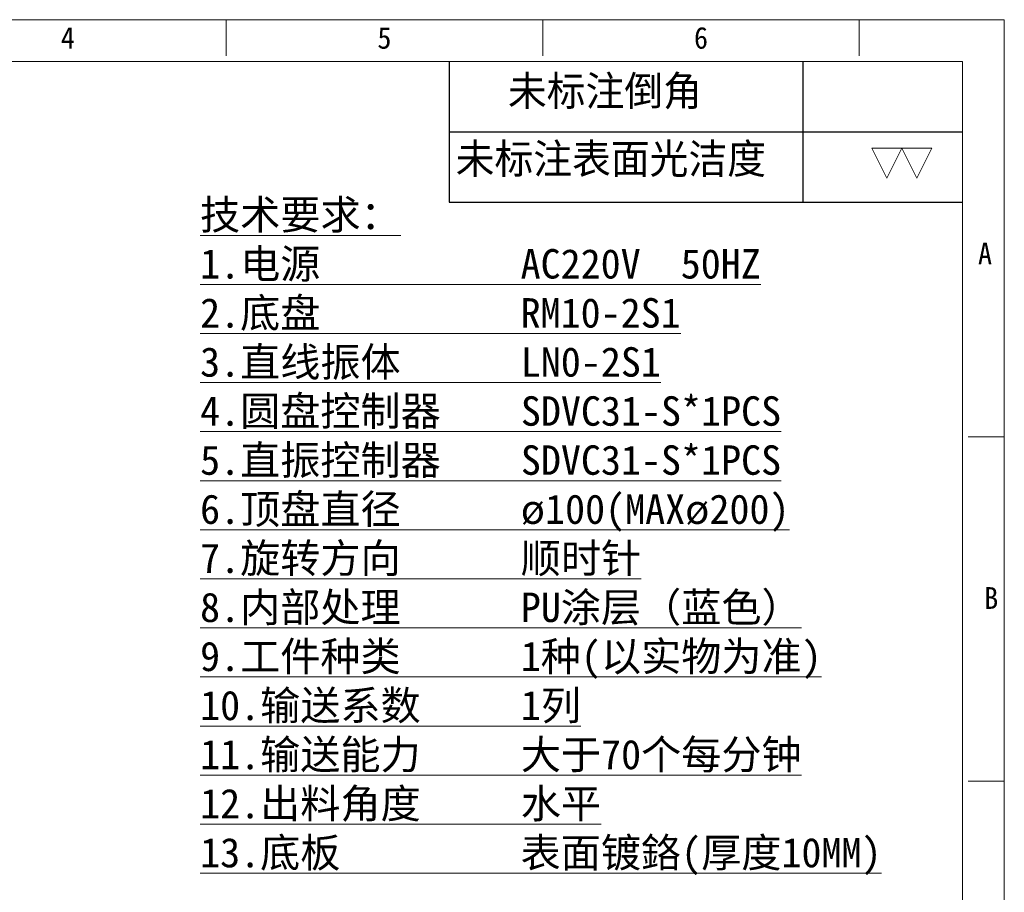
# Model space of a CAD drawing. Header units: millimetres. Extents: x -24622 to 57, y -1603 to 1112.
# Tile 219 of 219: x -338 to 57, y 762 to 1112. Entities that reach past the tile are written whole.
import ezdxf
from ezdxf.enums import TextEntityAlignment as Align

# ---------------------------------------------------------------- set-up
doc = ezdxf.new("R2010")
doc.units = ezdxf.units.MM
doc.layers.add('用户自定义1', color=4, linetype='Continuous', lineweight=13)
doc.styles.add('样式 2', font='simkai.ttf', dxfattribs={"width": 0.95})

# ---------------------------------------------------------------- blocks, each defined once
blk = doc.blocks.new('SW_NOTE_15')
at = {"color": 0, "linetype": 'Continuous', "lineweight": 0}
for p, q in [((0, 0), (-1.75, 3.5)), ((-1.75, 3.5), (1.75, 3.5)), ((0, 0), (1.75, 3.5))]:
    blk.add_line(p, q, dxfattribs=at)

msp = doc.modelspace()

# ---------------------------------------------------------------- linework, layer by layer
at = {"color": 7, "linetype": 'Continuous', "lineweight": 25}
for p, q in [((-165.511, 1094.829), (-165.511, 1038.45)), ((-23.779, 1094.829), (-23.779, 1038.45)), ((-165.511, 1066.639), (40.282, 1066.639)), ((-165.511, 1038.45), (40.282, 1038.45))]:
    msp.add_line(p, q, dxfattribs=at)
at = {"layer": '用户自定义1', "color": 0, "lineweight": 15, "ltscale": 0.3}
for p, q in [((-254.948, 1097.009), (-254.948, 1111.54)), ((-128.04, 1097.009), (-128.04, 1111.54)), ((-1.123, 1097.009), (-1.123, 1111.54)), ((56.993, 1111.54), (56.993, 426.386)), ((-902.224, 1094.829), (40.282, 1094.829)), ((40.282, 1094.829), (40.282, 443.097)), ((42.461, 944.43), (56.993, 944.43)), ((42.461, 806.381), (56.993, 806.381)), ((42.461, 806.381), (56.993, 806.381))]:
    msp.add_line(p, q, dxfattribs=at)
msp.add_lwpolyline([(-918.935, 1111.54), (-9.852, 1111.54), (56.993, 1111.54)], dxfattribs=at)

# ---------------------------------------------------------------- block references
at = {"color": 7, "linetype": 'Continuous', "lineweight": 25, "xscale": 3.428350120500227, "yscale": 3.428350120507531, "zscale": 3.428350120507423}
for p in [(9.93, 1048.079), (21.929, 1048.079)]:
    msp.add_blockref('SW_NOTE_15', p, dxfattribs=at)

# ---------------------------------------------------------------- texts
at = {"color": 7, "linetype": 'Continuous', "lineweight": 25, "char_height": 11.9992, "attachment_point": 1, "style": '样式 2'}
for s, insert in [('未标注倒角', (-141.975, 1088.996)), ('未标注表面光洁度', (-162.924, 1061.817))]:
    msp.add_mtext(s, dxfattribs=dict(at, insert=insert))
at = {"lineweight": 9, "ltscale": 0.4, "insert": (-265.391, 1039.27), "char_height": 11.79609, "width": 372.23562, "attachment_point": 1}
msp.add_mtext('{\\fSimSun|b1|i0|c134|p2;\\L技术要求：\\P1.电源          AC220V  50HZ   \\P2.底盘          RM10-2S1\\P3.直线振体      LN0-2S1\\P4.圆盘控制器    SDVC31-S*1PCS\\P5.直振控制器    SDVC31-S*1PCS  \\P6.顶盘直径      ø100(MAXø200)  \\P7.旋转方向      顺时针         \\P8.内部处理      PU涂层（蓝色）       \\P9.工件种类      1种(以实物为准)\\P10.输送系数     1列            \\P11.输送能力     大于70个每分钟 \\P12.出料角度     水平^J13.底板         表面镀鉻(厚度10MM) }', dxfattribs=at)
at = {"layer": '用户自定义1', "color": 0, "lineweight": 15, "ltscale": 0.3, "style": '样式 2', "width": 0.95}
for s, p in [('4', (-318.401, 1099.915)), ('5', (-191.494, 1099.915)), ('6', (-64.587, 1099.915)), ('A', (49.258, 1013.454)), ('B', (51.749, 875.406))]:
    msp.add_text(s, height=8.719, dxfattribs=at).set_placement(p, align=Align.CENTER)

doc.saveas('drawing.dxf')
